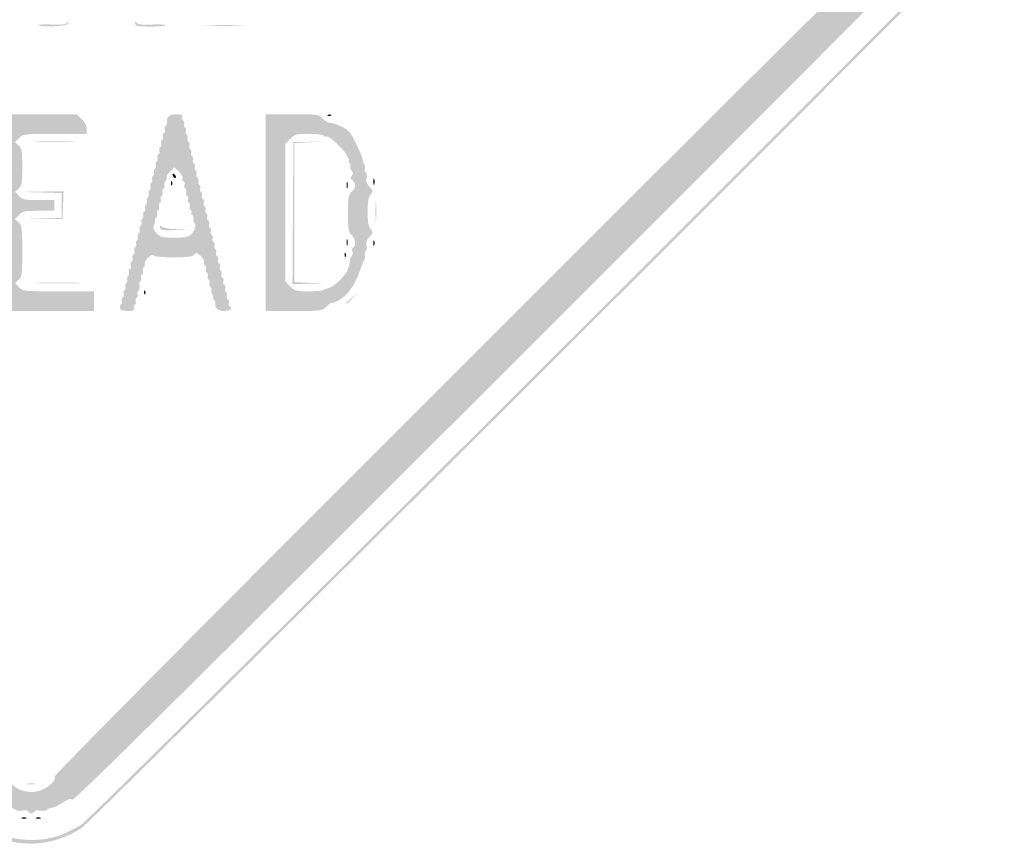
# Model space of a CAD drawing. Header units: inches. Extents: x -26.1 to 25.6, y -25.5 to 25.5.
# Tile 5 of 8: x -0.3 to 25.6, y -25.5 to -3.7. Entities that reach past the tile are written whole.
import ezdxf

# ---------------------------------------------------------------- set-up
doc = ezdxf.new("R2010")
doc.units = ezdxf.units.IN
doc.header["$MEASUREMENT"] = 0

msp = doc.modelspace()

# ---------------------------------------------------------------- hatches: boundary and pattern name
h = msp.add_hatch(color=7)
edge = h.paths.add_edge_path()
edge.add_spline(control_points=[(-0.644, -25.362), (-0.834, -25.31), (-1.112, -25.184), (-1.28, -25.074), (-1.494, -24.934), (-4.857, -21.604), (-13.096, -13.37), (-19.431, -7.041), (-24.715, -1.735), (-24.84, -1.579), (-25.178, -1.157), (-25.348, -0.785), (-25.415, -0.316), (-25.466, 0.035), (-25.463, 0.135), (-25.392, 0.464), (-25.226, 1.239), (-26.136, 0.288), (-13.135, 13.276)], knot_values=[0, 0, 0, 0, 1, 1, 1, 2, 2, 2, 3, 3, 3, 4, 4, 4, 5, 5, 5, 6, 6, 6, 6], degree=3, periodic=0)
edge.add_line((-13.135, 13.276), (-1.296, 25.104))
edge.add_line((-1.296, 25.104), (-0.964, 25.234))
edge.add_spline(control_points=[(-0.964, 25.234), (-0.48, 25.425), (-0.074, 25.482), (0.326, 25.416), (0.675, 25.358), (1.173, 25.164), (1.367, 25.011), (1.432, 24.959), (6.773, 19.634), (13.237, 13.177), (24.952, 1.475), (24.99, 1.437), (25.175, 1.061), (25.632, 0.135), (25.512, -0.754), (24.816, -1.603), (24.365, -2.153), (1.6, -24.862), (1.32, -25.041), (0.713, -25.429), (0.01, -25.544), (-0.644, -25.362)], knot_values=[0, 0, 0, 0, 1, 1, 1, 2, 2, 2, 3, 3, 3, 4, 4, 4, 5, 5, 5, 6, 6, 6, 7, 7, 7, 7], degree=3, periodic=0)
edge = h.paths.add_edge_path(flags=0)
edge.add_spline(control_points=[(0.778, -25.219), (0.933, -25.16), (1.177, -25.038), (1.32, -24.947), (1.6, -24.768), (24.271, -2.153), (24.722, -1.603), (25.418, -0.754), (25.538, 0.135), (25.081, 1.061), (24.895, 1.437), (24.857, 1.476), (13.143, 13.183), (1.534, 24.785), (1.386, 24.93), (1.037, 25.095), (0.364, 25.414), (-0.234, 25.427), (-0.964, 25.14)], knot_values=[0, 0, 0, 0, 1, 1, 1, 2, 2, 2, 3, 3, 3, 4, 4, 4, 5, 5, 5, 6, 6, 6, 6], degree=3, periodic=0)
edge.add_line((-0.964, 25.14), (-1.296, 25.01))
edge.add_line((-1.296, 25.01), (-13.088, 13.229))
edge.add_spline(control_points=[(-13.088, 13.229), (-26.037, 0.293), (-25.132, 1.239), (-25.298, 0.464), (-25.451, -0.246), (-25.266, -0.93), (-24.746, -1.579), (-24.621, -1.735), (-19.358, -7.02), (-13.049, -13.323), (-4.844, -21.522), (-1.494, -24.84), (-1.28, -24.98), (-0.69, -25.364), (0.135, -25.46), (0.778, -25.219)], knot_values=[0, 0, 0, 0, 1, 1, 1, 2, 2, 2, 3, 3, 3, 4, 4, 4, 5, 5, 5, 5], degree=3, periodic=0)
h = msp.add_hatch(color=7)
edge = h.paths.add_edge_path()
edge.add_spline(control_points=[(-0.074, -24.603), (-0.091, -24.574), (-0.164, -24.562), (-0.235, -24.576), (-0.305, -24.591), (-0.383, -24.583), (-0.407, -24.559), (-0.43, -24.535), (-0.495, -24.509), (-0.55, -24.5), (-0.605, -24.492), (-0.734, -24.429), (-0.837, -24.361), (-0.979, -24.267), (-1.038, -24.25), (-1.079, -24.291), (-1.12, -24.332), (-3.971, -21.508), (-12.74, -12.74), (-21.797, -3.683), (-24.333, -1.121), (-24.289, -1.077), (-24.244, -1.033), (-24.258, -0.986), (-24.351, -0.864), (-24.417, -0.778), (-24.458, -0.707), (-24.443, -0.707), (-24.428, -0.707), (-24.442, -0.659), (-24.474, -0.601), (-24.506, -0.543), (-24.535, -0.474), (-24.539, -0.448), (-24.543, -0.422), (-24.55, -0.39), (-24.555, -0.377), (-24.568, -0.343), (-24.57, 0.298), (-24.557, 0.354), (-24.551, 0.379), (-24.543, 0.422), (-24.538, 0.448), (-24.525, 0.534), (-24.28, 0.983), (-24.229, 1.014), (-24.194, 1.036), (-24.196, 1.067), (-24.236, 1.115), (-24.285, 1.174), (-22.46, 3.019), (-12.763, 12.716), (-3.318, 22.162), (-1.22, 24.237), (-1.165, 24.192), (-1.113, 24.148), (-1.082, 24.155), (-1.019, 24.224), (-0.945, 24.306), (-0.772, 24.395), (-0.448, 24.518), (-0.37, 24.547), (-0.169, 24.571), (0, 24.571), (0.169, 24.571), (0.37, 24.547), (0.448, 24.518), (0.754, 24.402), (0.946, 24.307), (0.996, 24.246), (1.038, 24.196), (1.064, 24.194), (1.117, 24.238), (1.173, 24.285), (3.192, 22.288), (12.716, 12.763), (22.241, 3.239), (24.237, 1.22), (24.191, 1.164), (24.147, 1.111), (24.151, 1.084), (24.21, 1.035), (24.282, 0.974), (24.524, 0.544), (24.538, 0.448), (24.543, 0.422), (24.551, 0.379), (24.557, 0.354), (24.57, 0.298), (24.568, -0.343), (24.555, -0.377), (24.55, -0.39), (24.543, -0.422), (24.539, -0.448), (24.535, -0.474), (24.506, -0.543), (24.474, -0.601), (24.442, -0.659), (24.428, -0.707), (24.443, -0.707), (24.458, -0.707), (24.417, -0.778), (24.351, -0.864), (24.258, -0.986), (24.244, -1.033), (24.289, -1.077), (24.333, -1.121), (21.797, -3.683), (12.74, -12.74), (3.971, -21.508), (1.12, -24.332), (1.079, -24.291), (1.038, -24.25), (0.979, -24.267), (0.837, -24.361), (0.734, -24.429), (0.605, -24.492), (0.55, -24.5), (0.495, -24.509), (0.43, -24.535), (0.407, -24.559), (0.383, -24.583), (0.305, -24.591), (0.235, -24.576), (0.164, -24.562), (0.091, -24.574), (0.074, -24.603), (0.056, -24.631), (0.023, -24.654), (0, -24.654), (-0.023, -24.654), (-0.056, -24.631), (-0.074, -24.603)], knot_values=[0, 0, 0, 0, 1, 1, 1, 2, 2, 2, 3, 3, 3, 4, 4, 4, 5, 5, 5, 6, 6, 6, 7, 7, 7, 8, 8, 8, 9, 9, 9, 10, 10, 10, 11, 11, 11, 12, 12, 12, 13, 13, 13, 14, 14, 14, 15, 15, 15, 16, 16, 16, 17, 17, 17, 18, 18, 18, 19, 19, 19, 20, 20, 20, 21, 21, 21, 22, 22, 22, 23, 23, 23, 24, 24, 24, 25, 25, 25, 26, 26, 26, 27, 27, 27, 28, 28, 28, 29, 29, 29, 30, 30, 30, 31, 31, 31, 32, 32, 32, 33, 33, 33, 34, 34, 34, 35, 35, 35, 36, 36, 36, 37, 37, 37, 38, 38, 38, 39, 39, 39, 40, 40, 40, 41, 41, 41, 42, 42, 42, 43, 43, 43, 44, 44, 44, 44], degree=3, periodic=0)
edge = h.paths.add_edge_path(flags=0)
edge.add_spline(control_points=[(0.296, -24.024), (0.496, -23.939), (0.687, -23.734), (0.611, -23.687), (0.575, -23.665), (4.673, -19.533), (12.096, -12.111), (20.323, -3.884), (23.652, -0.583), (23.692, -0.616), (23.762, -0.674), (24.059, -0.35), (24.023, -0.256), (24.01, -0.22), (24.019, -0.179), (24.044, -0.164), (24.097, -0.131), (24.104, 0.11), (24.053, 0.161), (24.019, 0.195), (24.013, 0.216), (24, 0.341), (23.997, 0.373), (21.476, 2.918), (18.399, 5.996), (14.658, 9.737), (12.786, 11.578), (12.752, 11.55), (12.676, 11.487), (0.592, 23.578), (0.661, 23.647), (0.697, 23.683), (0.664, 23.74), (0.543, 23.846), (0.45, 23.928), (0.348, 23.997), (0.317, 24), (0.217, 24.009), (0.167, 24.022), (0.082, 24.061), (0.037, 24.082), (-0.037, 24.082), (-0.082, 24.061), (-0.167, 24.022), (-0.217, 24.009), (-0.317, 24), (-0.348, 23.997), (-0.45, 23.928), (-0.543, 23.846), (-0.664, 23.74), (-0.697, 23.683), (-0.661, 23.647), (-0.592, 23.578), (-12.676, 11.487), (-12.752, 11.55), (-12.786, 11.578), (-14.658, 9.737), (-18.399, 5.996), (-21.476, 2.918), (-23.997, 0.373), (-24, 0.341), (-24.013, 0.216), (-24.019, 0.195), (-24.053, 0.161), (-24.104, 0.11), (-24.097, -0.131), (-24.044, -0.164), (-24.019, -0.179), (-24.009, -0.218), (-24.021, -0.249), (-24.056, -0.341), (-23.76, -0.673), (-23.693, -0.617), (-23.652, -0.583), (-20.436, -3.77), (-12.096, -12.111), (-4.673, -19.533), (-0.575, -23.665), (-0.611, -23.687), (-0.651, -23.712), (-0.636, -23.756), (-0.557, -23.84), (-0.34, -24.076), (0.002, -24.15), (0.296, -24.024)], knot_values=[0, 0, 0, 0, 1, 1, 1, 2, 2, 2, 3, 3, 3, 4, 4, 4, 5, 5, 5, 6, 6, 6, 7, 7, 7, 8, 8, 8, 9, 9, 9, 10, 10, 10, 11, 11, 11, 12, 12, 12, 13, 13, 13, 14, 14, 14, 15, 15, 15, 16, 16, 16, 17, 17, 17, 18, 18, 18, 19, 19, 19, 20, 20, 20, 21, 21, 21, 22, 22, 22, 23, 23, 23, 24, 24, 24, 25, 25, 25, 26, 26, 26, 27, 27, 27, 28, 28, 28, 28], degree=3, periodic=0)
h = msp.add_hatch(color=7)
edge = h.paths.add_edge_path()
edge.add_spline(control_points=[(0.188, -3.879), (0.188, -3.859), (0.35, -3.849), (0.549, -3.858), (0.81, -3.869), (0.921, -3.856), (0.953, -3.811), (0.988, -3.761), (0.993, -3.762), (0.978, -3.818), (0.963, -3.872), (0.868, -3.892), (0.574, -3.903), (0.362, -3.91), (0.189, -3.9), (0.188, -3.879)], knot_values=[0, 0, 0, 0, 1, 1, 1, 2, 2, 2, 3, 3, 3, 4, 4, 4, 5, 5, 5, 5], degree=3, periodic=0)
h = msp.add_hatch(color=7)
edge = h.paths.add_edge_path()
edge.add_spline(control_points=[(2.766, -3.881), (2.748, -3.864), (2.734, -3.827), (2.735, -3.799), (2.735, -3.771), (2.754, -3.776), (2.775, -3.811), (2.805, -3.856), (2.913, -3.869), (3.176, -3.858), (3.374, -3.849), (3.536, -3.858), (3.536, -3.877), (3.536, -3.921), (2.809, -3.925), (2.766, -3.881)], knot_values=[0, 0, 0, 0, 1, 1, 1, 2, 2, 2, 3, 3, 3, 4, 4, 4, 5, 5, 5, 5], degree=3, periodic=0)
h = msp.add_hatch(color=7)
edge = h.paths.add_edge_path()
edge.add_spline(control_points=[(4.655, -3.878), (4.895, -3.869), (5.287, -3.869), (5.527, -3.878), (5.767, -3.886), (5.571, -3.893), (5.091, -3.893), (4.612, -3.893), (4.415, -3.886), (4.655, -3.878)], knot_values=[0, 0, 0, 0, 1, 1, 1, 2, 2, 2, 3, 3, 3, 3], degree=3, periodic=0)
h = msp.add_hatch(color=7)
edge = h.paths.add_edge_path()
edge.add_line((-0.99, -8.815), (-0.99, -6.223))
edge.add_line((-0.99, -6.223), (0.103, -6.223))
edge.add_line((0.103, -6.223), (1.197, -6.223))
edge.add_line((1.197, -6.223), (1.329, -6.349))
edge.add_spline(control_points=[(1.329, -6.349), (1.413, -6.429), (1.461, -6.525), (1.461, -6.608)], knot_values=[0, 0, 0, 0, 1, 1, 1, 1], degree=3, periodic=0)
edge.add_line((1.461, -6.608), (1.461, -6.741))
edge.add_line((1.461, -6.741), (0.621, -6.741))
edge.add_spline(control_points=[(0.621, -6.741), (-0.198, -6.741), (-0.222, -6.744), (-0.322, -6.851)], knot_values=[0, 0, 0, 0, 1, 1, 1, 1], degree=3, periodic=0)
edge.add_line((-0.322, -6.851), (-0.426, -6.961))
edge.add_line((-0.426, -6.961), (-0.331, -7.047))
edge.add_spline(control_points=[(-0.331, -7.047), (-0.247, -7.122), (-0.236, -7.191), (-0.236, -7.613), (-0.236, -8.035), (-0.247, -8.104), (-0.331, -8.18)], knot_values=[0, 0, 0, 0, 1, 1, 1, 2, 2, 2, 2], degree=3, periodic=0)
edge.add_line((-0.331, -8.18), (-0.426, -8.266))
edge.add_line((-0.426, -8.266), (-0.322, -8.375))
edge.add_spline(control_points=[(-0.322, -8.375), (-0.23, -8.474), (-0.178, -8.485), (0.197, -8.485)], knot_values=[0, 0, 0, 0, 1, 1, 1, 1], degree=3, periodic=0)
edge.add_line((0.197, -8.485), (0.613, -8.485))
edge.add_line((0.613, -8.485), (0.613, -8.627))
edge.add_line((0.613, -8.627), (0.613, -8.768))
edge.add_line((0.613, -8.768), (0.197, -8.768))
edge.add_spline(control_points=[(0.197, -8.768), (-0.178, -8.768), (-0.23, -8.779), (-0.322, -8.878)], knot_values=[0, 0, 0, 0, 1, 1, 1, 1], degree=3, periodic=0)
edge.add_line((-0.322, -8.878), (-0.426, -8.988))
edge.add_line((-0.426, -8.988), (-0.331, -9.074))
edge.add_spline(control_points=[(-0.331, -9.074), (-0.244, -9.152), (-0.236, -9.218), (-0.236, -9.829), (-0.236, -10.44), (-0.244, -10.505), (-0.331, -10.584)], knot_values=[0, 0, 0, 0, 1, 1, 1, 2, 2, 2, 2], degree=3, periodic=0)
edge.add_line((-0.331, -10.584), (-0.426, -10.67))
edge.add_line((-0.426, -10.67), (-0.322, -10.78))
edge.add_spline(control_points=[(-0.322, -10.78), (-0.221, -10.887), (-0.203, -10.889), (0.715, -10.889)], knot_values=[0, 0, 0, 0, 1, 1, 1, 1], degree=3, periodic=0)
edge.add_line((0.715, -10.889), (1.65, -10.889))
edge.add_line((1.65, -10.889), (1.65, -11.149))
edge.add_line((1.65, -11.149), (1.65, -11.408))
edge.add_line((1.65, -11.408), (0.33, -11.408))
edge.add_line((0.33, -11.408), (-0.99, -11.408))
edge.add_line((-0.99, -11.408), (-0.99, -8.815))
h = msp.add_hatch(color=7)
edge = h.paths.add_edge_path()
edge.add_spline(control_points=[(2.341, -11.339), (2.326, -11.301), (2.336, -11.256), (2.362, -11.24), (2.389, -11.223), (2.399, -11.181), (2.386, -11.145), (2.372, -11.11), (2.383, -11.068), (2.409, -11.051), (2.436, -11.035), (2.447, -10.992), (2.433, -10.957), (2.419, -10.921), (2.43, -10.879), (2.457, -10.863), (2.483, -10.846), (2.494, -10.804), (2.48, -10.768), (2.467, -10.733), (2.477, -10.69), (2.504, -10.674), (2.53, -10.658), (2.541, -10.615), (2.527, -10.58), (2.514, -10.544), (2.524, -10.502), (2.551, -10.485), (2.577, -10.469), (2.588, -10.427), (2.574, -10.391), (2.561, -10.356), (2.571, -10.313), (2.598, -10.297), (2.625, -10.281), (2.635, -10.238), (2.622, -10.203), (2.608, -10.167), (2.619, -10.125), (2.645, -10.108), (2.672, -10.092), (2.682, -10.05), (2.669, -10.014), (2.655, -9.979), (2.666, -9.936), (2.692, -9.92), (2.719, -9.903), (2.729, -9.861), (2.716, -9.826), (2.702, -9.79), (2.713, -9.748), (2.739, -9.731), (2.766, -9.715), (2.777, -9.672), (2.763, -9.637), (2.749, -9.602), (2.76, -9.559), (2.787, -9.543), (2.813, -9.526), (2.824, -9.484), (2.81, -9.448), (2.797, -9.413), (2.807, -9.371), (2.834, -9.354), (2.86, -9.338), (2.871, -9.295), (2.857, -9.26), (2.844, -9.224), (2.854, -9.182), (2.881, -9.166), (2.907, -9.149), (2.918, -9.107), (2.904, -9.071), (2.891, -9.036), (2.901, -8.993), (2.928, -8.977), (2.955, -8.961), (2.965, -8.918), (2.952, -8.883), (2.938, -8.847), (2.949, -8.805), (2.975, -8.788), (3.002, -8.772), (3.012, -8.73), (2.999, -8.694), (2.985, -8.659), (2.996, -8.616), (3.022, -8.6), (3.049, -8.583), (3.059, -8.541), (3.046, -8.506), (3.032, -8.47), (3.043, -8.428), (3.069, -8.411), (3.096, -8.395), (3.107, -8.352), (3.093, -8.317), (3.079, -8.282), (3.09, -8.239), (3.117, -8.223), (3.143, -8.206), (3.154, -8.164), (3.14, -8.128), (3.127, -8.093), (3.137, -8.051), (3.164, -8.034), (3.19, -8.018), (3.201, -7.975), (3.187, -7.94), (3.174, -7.904), (3.184, -7.862), (3.211, -7.846), (3.237, -7.829), (3.248, -7.787), (3.234, -7.751), (3.221, -7.716), (3.231, -7.673), (3.258, -7.657), (3.285, -7.641), (3.295, -7.598), (3.282, -7.563), (3.268, -7.527), (3.279, -7.485), (3.305, -7.469), (3.332, -7.452), (3.342, -7.41), (3.329, -7.374), (3.315, -7.339), (3.326, -7.296), (3.352, -7.28), (3.379, -7.264), (3.389, -7.221), (3.376, -7.186), (3.362, -7.15), (3.373, -7.108), (3.399, -7.091), (3.426, -7.075), (3.437, -7.033), (3.423, -6.997), (3.409, -6.962), (3.42, -6.919), (3.447, -6.903), (3.473, -6.886), (3.484, -6.844), (3.47, -6.809), (3.456, -6.773), (3.467, -6.731), (3.494, -6.714), (3.52, -6.698), (3.531, -6.655), (3.517, -6.62), (3.504, -6.585), (3.513, -6.543), (3.539, -6.527), (3.564, -6.511), (3.581, -6.473), (3.576, -6.443), (3.554, -6.302), (3.643, -6.223), (3.822, -6.223), (3.959, -6.223), (3.998, -6.239), (3.979, -6.288), (3.965, -6.325), (3.975, -6.368), (4.002, -6.384), (4.028, -6.401), (4.039, -6.443), (4.025, -6.479), (4.012, -6.514), (4.022, -6.556), (4.049, -6.573), (4.075, -6.589), (4.086, -6.632), (4.072, -6.667), (4.059, -6.703), (4.069, -6.745), (4.096, -6.761), (4.123, -6.778), (4.133, -6.82), (4.12, -6.856), (4.106, -6.891), (4.117, -6.934), (4.143, -6.95), (4.17, -6.966), (4.18, -7.009), (4.167, -7.044), (4.153, -7.08), (4.164, -7.122), (4.19, -7.139), (4.217, -7.155), (4.227, -7.197), (4.214, -7.233), (4.2, -7.268), (4.211, -7.311), (4.237, -7.327), (4.264, -7.343), (4.275, -7.386), (4.261, -7.421), (4.247, -7.457), (4.258, -7.499), (4.285, -7.516), (4.311, -7.532), (4.322, -7.574), (4.308, -7.61), (4.294, -7.645), (4.305, -7.688), (4.332, -7.704), (4.358, -7.721), (4.369, -7.763), (4.355, -7.798), (4.342, -7.834), (4.352, -7.876), (4.379, -7.893), (4.405, -7.909), (4.416, -7.952), (4.402, -7.987), (4.389, -8.022), (4.399, -8.065), (4.426, -8.081), (4.452, -8.098), (4.463, -8.14), (4.45, -8.176), (4.436, -8.211), (4.447, -8.253), (4.473, -8.27), (4.5, -8.286), (4.51, -8.329), (4.497, -8.364), (4.483, -8.4), (4.494, -8.442), (4.52, -8.458), (4.547, -8.475), (4.557, -8.517), (4.544, -8.553), (4.53, -8.588), (4.541, -8.631), (4.567, -8.647), (4.594, -8.663), (4.605, -8.706), (4.591, -8.741), (4.577, -8.777), (4.588, -8.819), (4.614, -8.836), (4.641, -8.852), (4.652, -8.894), (4.638, -8.93), (4.624, -8.965), (4.635, -9.008), (4.662, -9.024), (4.688, -9.041), (4.699, -9.083), (4.685, -9.118), (4.672, -9.154), (4.682, -9.196), (4.709, -9.213), (4.735, -9.229), (4.746, -9.272), (4.732, -9.307), (4.719, -9.342), (4.729, -9.385), (4.756, -9.401), (4.782, -9.418), (4.793, -9.46), (4.779, -9.496), (4.766, -9.531), (4.776, -9.573), (4.803, -9.59), (4.83, -9.606), (4.84, -9.649), (4.827, -9.684), (4.813, -9.72), (4.824, -9.762), (4.85, -9.778), (4.877, -9.795), (4.887, -9.837), (4.874, -9.873), (4.86, -9.908), (4.871, -9.951), (4.897, -9.967), (4.924, -9.983), (4.935, -10.026), (4.921, -10.061), (4.907, -10.097), (4.918, -10.139), (4.944, -10.156), (4.971, -10.172), (4.982, -10.214), (4.968, -10.25), (4.954, -10.285), (4.965, -10.328), (4.992, -10.344), (5.018, -10.36), (5.029, -10.403), (5.015, -10.438), (5.002, -10.474), (5.012, -10.516), (5.039, -10.533), (5.065, -10.549), (5.076, -10.591), (5.062, -10.627), (5.049, -10.662), (5.059, -10.705), (5.086, -10.721), (5.112, -10.738), (5.123, -10.78), (5.109, -10.815), (5.096, -10.851), (5.106, -10.893), (5.133, -10.91), (5.16, -10.926), (5.17, -10.969), (5.157, -11.004), (5.143, -11.039), (5.154, -11.082), (5.18, -11.098), (5.207, -11.115), (5.217, -11.157), (5.204, -11.193), (5.19, -11.228), (5.202, -11.271), (5.23, -11.289), (5.319, -11.344), (5.233, -11.408), (5.07, -11.408), (4.922, -11.408), (4.824, -11.317), (4.85, -11.203), (4.855, -11.181), (4.834, -11.133), (4.804, -11.097), (4.774, -11.06), (4.767, -11.031), (4.788, -11.031), (4.81, -11.031), (4.803, -11.007), (4.774, -10.978), (4.745, -10.949), (4.732, -10.898), (4.745, -10.865), (4.757, -10.832), (4.746, -10.791), (4.719, -10.775), (4.693, -10.758), (4.682, -10.716), (4.696, -10.681), (4.709, -10.645), (4.699, -10.603), (4.672, -10.586), (4.646, -10.57), (4.635, -10.527), (4.649, -10.492), (4.662, -10.457), (4.652, -10.414), (4.625, -10.398), (4.598, -10.381), (4.588, -10.339), (4.601, -10.303), (4.615, -10.268), (4.604, -10.226), (4.578, -10.209), (4.551, -10.193), (4.54, -10.152), (4.553, -10.12), (4.565, -10.087), (4.525, -10.013), (4.463, -9.955), (4.364, -9.861), (4.344, -9.857), (4.291, -9.921), (4.244, -9.978), (4.124, -9.994), (3.745, -9.994), (3.449, -9.994), (3.246, -9.974), (3.227, -9.943), (3.185, -9.875), (2.96, -10.088), (2.99, -10.167), (3.003, -10.2), (2.991, -10.24), (2.965, -10.256), (2.938, -10.273), (2.927, -10.315), (2.941, -10.351), (2.955, -10.386), (2.944, -10.428), (2.917, -10.445), (2.891, -10.461), (2.88, -10.504), (2.894, -10.539), (2.907, -10.575), (2.897, -10.617), (2.87, -10.633), (2.844, -10.65), (2.834, -10.696), (2.85, -10.735), (2.865, -10.775), (2.854, -10.835), (2.825, -10.87), (2.797, -10.904), (2.786, -10.953), (2.802, -10.978), (2.817, -11.004), (2.807, -11.039), (2.779, -11.056), (2.751, -11.073), (2.739, -11.117), (2.752, -11.152), (2.766, -11.187), (2.755, -11.23), (2.729, -11.246), (2.702, -11.263), (2.692, -11.306), (2.706, -11.342), (2.725, -11.392), (2.686, -11.408), (2.549, -11.408), (2.433, -11.408), (2.358, -11.383), (2.341, -11.339)], knot_values=[0, 0, 0, 0, 1, 1, 1, 2, 2, 2, 3, 3, 3, 4, 4, 4, 5, 5, 5, 6, 6, 6, 7, 7, 7, 8, 8, 8, 9, 9, 9, 10, 10, 10, 11, 11, 11, 12, 12, 12, 13, 13, 13, 14, 14, 14, 15, 15, 15, 16, 16, 16, 17, 17, 17, 18, 18, 18, 19, 19, 19, 20, 20, 20, 21, 21, 21, 22, 22, 22, 23, 23, 23, 24, 24, 24, 25, 25, 25, 26, 26, 26, 27, 27, 27, 28, 28, 28, 29, 29, 29, 30, 30, 30, 31, 31, 31, 32, 32, 32, 33, 33, 33, 34, 34, 34, 35, 35, 35, 36, 36, 36, 37, 37, 37, 38, 38, 38, 39, 39, 39, 40, 40, 40, 41, 41, 41, 42, 42, 42, 43, 43, 43, 44, 44, 44, 45, 45, 45, 46, 46, 46, 47, 47, 47, 48, 48, 48, 49, 49, 49, 50, 50, 50, 51, 51, 51, 52, 52, 52, 53, 53, 53, 54, 54, 54, 55, 55, 55, 56, 56, 56, 57, 57, 57, 58, 58, 58, 59, 59, 59, 60, 60, 60, 61, 61, 61, 62, 62, 62, 63, 63, 63, 64, 64, 64, 65, 65, 65, 66, 66, 66, 67, 67, 67, 68, 68, 68, 69, 69, 69, 70, 70, 70, 71, 71, 71, 72, 72, 72, 73, 73, 73, 74, 74, 74, 75, 75, 75, 76, 76, 76, 77, 77, 77, 78, 78, 78, 79, 79, 79, 80, 80, 80, 81, 81, 81, 82, 82, 82, 83, 83, 83, 84, 84, 84, 85, 85, 85, 86, 86, 86, 87, 87, 87, 88, 88, 88, 89, 89, 89, 90, 90, 90, 91, 91, 91, 92, 92, 92, 93, 93, 93, 94, 94, 94, 95, 95, 95, 96, 96, 96, 97, 97, 97, 98, 98, 98, 99, 99, 99, 100, 100, 100, 101, 101, 101, 102, 102, 102, 103, 103, 103, 104, 104, 104, 105, 105, 105, 106, 106, 106, 107, 107, 107, 108, 108, 108, 109, 109, 109, 110, 110, 110, 111, 111, 111, 112, 112, 112, 113, 113, 113, 114, 114, 114, 115, 115, 115, 116, 116, 116, 117, 117, 117, 118, 118, 118, 119, 119, 119, 120, 120, 120, 121, 121, 121, 122, 122, 122, 123, 123, 123, 124, 124, 124, 125, 125, 125, 126, 126, 126, 127, 127, 127, 128, 128, 128, 129, 129, 129, 130, 130, 130, 131, 131, 131, 132, 132, 132, 133, 133, 133, 134, 134, 134, 135, 135, 135, 136, 136, 136, 137, 137, 137, 138, 138, 138, 139, 139, 139, 140, 140, 140, 140], degree=3, periodic=0)
edge = h.paths.add_edge_path(flags=0)
edge.add_spline(control_points=[(4.221, -9.379), (4.321, -9.268), (4.356, -9.116), (4.291, -9.075), (4.267, -9.06), (4.258, -9.019), (4.271, -8.984), (4.285, -8.948), (4.273, -8.905), (4.245, -8.887), (4.217, -8.87), (4.205, -8.838), (4.219, -8.815), (4.233, -8.793), (4.224, -8.762), (4.198, -8.746), (4.173, -8.731), (4.164, -8.689), (4.177, -8.654), (4.191, -8.618), (4.18, -8.576), (4.154, -8.559), (4.127, -8.543), (4.116, -8.5), (4.13, -8.465), (4.144, -8.43), (4.133, -8.387), (4.106, -8.371), (4.08, -8.354), (4.069, -8.312), (4.083, -8.276), (4.097, -8.241), (4.086, -8.199), (4.059, -8.182), (4.033, -8.166), (4.022, -8.123), (4.036, -8.088), (4.049, -8.052), (4.039, -8.01), (4.012, -7.994), (3.986, -7.977), (3.974, -7.937), (3.987, -7.904), (3.999, -7.871), (3.956, -7.794), (3.89, -7.732)], knot_values=[0, 0, 0, 0, 1, 1, 1, 2, 2, 2, 3, 3, 3, 4, 4, 4, 5, 5, 5, 6, 6, 6, 7, 7, 7, 8, 8, 8, 9, 9, 9, 10, 10, 10, 11, 11, 11, 12, 12, 12, 13, 13, 13, 14, 14, 14, 15, 15, 15, 15], degree=3, periodic=0)
edge.add_line((3.89, -7.732), (3.771, -7.62))
edge.add_line((3.771, -7.62), (3.655, -7.73))
edge.add_spline(control_points=[(3.655, -7.73), (3.591, -7.79), (3.55, -7.858), (3.565, -7.881), (3.579, -7.905), (3.566, -7.954), (3.536, -7.99), (3.505, -8.027), (3.493, -8.078), (3.509, -8.103), (3.524, -8.128), (3.514, -8.163), (3.486, -8.18), (3.458, -8.198), (3.446, -8.241), (3.46, -8.276), (3.473, -8.312), (3.463, -8.354), (3.436, -8.371), (3.409, -8.387), (3.399, -8.43), (3.412, -8.465), (3.426, -8.5), (3.415, -8.543), (3.389, -8.559), (3.362, -8.576), (3.352, -8.618), (3.365, -8.654), (3.379, -8.689), (3.368, -8.731), (3.342, -8.748), (3.315, -8.764), (3.305, -8.807), (3.318, -8.842), (3.332, -8.878), (3.322, -8.919), (3.297, -8.935), (3.271, -8.951), (3.254, -8.989), (3.259, -9.019), (3.264, -9.05), (3.251, -9.113), (3.231, -9.159), (3.205, -9.219), (3.226, -9.279), (3.302, -9.36), (3.399, -9.463), (3.449, -9.475), (3.772, -9.475), (4.077, -9.475), (4.148, -9.46), (4.221, -9.379)], knot_values=[0, 0, 0, 0, 1, 1, 1, 2, 2, 2, 3, 3, 3, 4, 4, 4, 5, 5, 5, 6, 6, 6, 7, 7, 7, 8, 8, 8, 9, 9, 9, 10, 10, 10, 11, 11, 11, 12, 12, 12, 13, 13, 13, 14, 14, 14, 15, 15, 15, 16, 16, 16, 17, 17, 17, 17], degree=3, periodic=0)
h = msp.add_hatch(color=7)
edge = h.paths.add_edge_path()
edge.add_line((6.175, -8.815), (6.175, -6.223))
edge.add_line((6.175, -6.223), (6.874, -6.223))
edge.add_spline(control_points=[(6.874, -6.223), (7.561, -6.223), (7.575, -6.225), (7.685, -6.342), (7.747, -6.407), (7.83, -6.456), (7.87, -6.449), (7.91, -6.443), (8.044, -6.486), (8.167, -6.546), (8.367, -6.644), (8.411, -6.695), (8.567, -7.017), (8.663, -7.215), (8.736, -7.396), (8.73, -7.418), (8.723, -7.44), (8.74, -7.485), (8.767, -7.518), (8.795, -7.551), (8.804, -7.61), (8.789, -7.65), (8.774, -7.689), (8.784, -7.736), (8.812, -7.753), (8.84, -7.77), (8.85, -7.836), (8.833, -7.902), (8.812, -7.987), (8.833, -8.051), (8.912, -8.134), (9.013, -8.241), (9.014, -8.254), (8.941, -8.335), (8.882, -8.401), (8.862, -8.513), (8.862, -8.792), (8.862, -9.07), (8.882, -9.183), (8.941, -9.248), (9.014, -9.329), (9.013, -9.342), (8.912, -9.45), (8.833, -9.533), (8.812, -9.597), (8.833, -9.682), (8.85, -9.747), (8.84, -9.813), (8.812, -9.831), (8.784, -9.848), (8.774, -9.894), (8.789, -9.934), (8.804, -9.973), (8.798, -10.03), (8.775, -10.059), (8.752, -10.088), (8.707, -10.196), (8.674, -10.3), (8.568, -10.641), (8.376, -10.942), (8.181, -11.076), (8.076, -11.147), (7.968, -11.198), (7.94, -11.188), (7.913, -11.178), (7.84, -11.224), (7.779, -11.289), (7.669, -11.406), (7.658, -11.408), (6.921, -11.408)], knot_values=[0, 0, 0, 0, 1, 1, 1, 2, 2, 2, 3, 3, 3, 4, 4, 4, 5, 5, 5, 6, 6, 6, 7, 7, 7, 8, 8, 8, 9, 9, 9, 10, 10, 10, 11, 11, 11, 12, 12, 12, 13, 13, 13, 14, 14, 14, 15, 15, 15, 16, 16, 16, 17, 17, 17, 18, 18, 18, 19, 19, 19, 20, 20, 20, 21, 21, 21, 22, 22, 22, 23, 23, 23, 23], degree=3, periodic=0)
edge.add_line((6.921, -11.408), (6.175, -11.408))
edge.add_line((6.175, -11.408), (6.175, -8.815))
edge = h.paths.add_edge_path(flags=0)
edge.add_spline(control_points=[(7.701, -10.857), (7.719, -10.839), (7.764, -10.819), (7.801, -10.814), (7.979, -10.788), (8.331, -10.431), (8.368, -10.24), (8.377, -10.195), (8.388, -10.148), (8.393, -10.135), (8.398, -10.122), (8.399, -10.093), (8.395, -10.071), (8.391, -10.049), (8.41, -10.004), (8.437, -9.971), (8.465, -9.938), (8.474, -9.879), (8.459, -9.84), (8.444, -9.8), (8.454, -9.754), (8.482, -9.736), (8.564, -9.686), (8.539, -9.496), (8.438, -9.405), (8.356, -9.33), (8.344, -9.259), (8.344, -8.839), (8.344, -8.418), (8.356, -8.348), (8.438, -8.273), (8.55, -8.172), (8.56, -8.048), (8.461, -7.966), (8.407, -7.921), (8.403, -7.892), (8.443, -7.843), (8.484, -7.794), (8.482, -7.76), (8.437, -7.706), (8.404, -7.667), (8.391, -7.621), (8.407, -7.605), (8.424, -7.588), (8.414, -7.546), (8.385, -7.511), (8.356, -7.477), (8.346, -7.448), (8.363, -7.448), (8.38, -7.448), (8.363, -7.389), (8.325, -7.316), (8.238, -7.148), (7.837, -6.776), (7.78, -6.811), (7.757, -6.825), (7.724, -6.815), (7.708, -6.789), (7.692, -6.763), (7.514, -6.741), (7.313, -6.741), (6.974, -6.741), (6.938, -6.751), (6.821, -6.873)], knot_values=[0, 0, 0, 0, 1, 1, 1, 2, 2, 2, 3, 3, 3, 4, 4, 4, 5, 5, 5, 6, 6, 6, 7, 7, 7, 8, 8, 8, 9, 9, 9, 10, 10, 10, 11, 11, 11, 12, 12, 12, 13, 13, 13, 14, 14, 14, 15, 15, 15, 16, 16, 16, 17, 17, 17, 18, 18, 18, 19, 19, 19, 20, 20, 20, 21, 21, 21, 21], degree=3, periodic=0)
edge.add_line((6.821, -6.873), (6.694, -7.006))
edge.add_line((6.694, -7.006), (6.694, -8.815))
edge.add_line((6.694, -8.815), (6.694, -10.625))
edge.add_line((6.694, -10.625), (6.821, -10.757))
edge.add_spline(control_points=[(6.821, -10.757), (6.938, -10.88), (6.974, -10.889), (7.308, -10.889), (7.506, -10.889), (7.683, -10.875), (7.701, -10.857)], knot_values=[0, 0, 0, 0, 1, 1, 1, 2, 2, 2, 2], degree=3, periodic=0)
h = msp.add_hatch(color=7)
edge = h.paths.add_edge_path()
edge.add_spline(control_points=[(7.816, -6.237), (7.851, -6.224), (7.891, -6.226), (7.907, -6.241), (7.922, -6.257), (7.895, -6.268), (7.845, -6.266), (7.79, -6.264), (7.779, -6.253), (7.816, -6.237)], knot_values=[0, 0, 0, 0, 1, 1, 1, 2, 2, 2, 3, 3, 3, 3], degree=3, periodic=0)
h = msp.add_hatch(color=7)
edge = h.paths.add_edge_path()
edge.add_spline(control_points=[(0.177, -6.942), (0.417, -6.933), (0.809, -6.933), (1.049, -6.942), (1.289, -6.95), (1.092, -6.957), (0.613, -6.957), (0.133, -6.957), (-0.063, -6.95), (0.177, -6.942)], knot_values=[0, 0, 0, 0, 1, 1, 1, 2, 2, 2, 3, 3, 3, 3], degree=3, periodic=0)
for points in [[(6.894, -8.827), (6.906, -6.953), (7.283, -6.95), (7.66, -6.948), (7.295, -6.964), (6.93, -6.981), (6.93, -8.815), (6.93, -10.65), (7.319, -10.666), (7.707, -10.682), (7.294, -10.691), (6.881, -10.701), (6.894, -8.827)], [(0.295, -8.969), (0.801, -8.954), (0.801, -8.627), (0.801, -8.3), (0.271, -8.285), (-0.259, -8.27), (0.297, -8.26), (0.852, -8.25), (0.839, -8.615), (0.825, -8.98), (0.306, -8.983), (-0.212, -8.985), (0.295, -8.969)]]:
    msp.add_hatch(color=7).paths.add_polyline_path(points)
h = msp.add_hatch(color=7)
edge = h.paths.add_edge_path()
edge.add_spline(control_points=[(3.756, -7.888), (3.738, -7.871), (3.724, -7.835), (3.724, -7.808), (3.724, -7.778), (3.746, -7.781), (3.78, -7.815), (3.811, -7.846), (3.825, -7.882), (3.811, -7.895), (3.798, -7.909), (3.773, -7.905), (3.756, -7.888)], knot_values=[0, 0, 0, 0, 1, 1, 1, 2, 2, 2, 3, 3, 3, 4, 4, 4, 4], degree=3, periodic=0)
h = msp.add_hatch(color=7)
edge = h.paths.add_edge_path()
edge.add_spline(control_points=[(3.681, -8.034), (3.683, -7.979), (3.694, -7.967), (3.709, -8.005), (3.723, -8.039), (3.721, -8.08), (3.705, -8.095), (3.69, -8.111), (3.679, -8.083), (3.681, -8.034)], knot_values=[0, 0, 0, 0, 1, 1, 1, 2, 2, 2, 3, 3, 3, 3], degree=3, periodic=0)
h = msp.add_hatch(color=7)
edge = h.paths.add_edge_path()
edge.add_spline(control_points=[(8.306, -8.085), (8.307, -8.007), (8.317, -7.981), (8.329, -8.027), (8.341, -8.072), (8.341, -8.136), (8.328, -8.168), (8.315, -8.2), (8.305, -8.162), (8.306, -8.085)], knot_values=[0, 0, 0, 0, 1, 1, 1, 2, 2, 2, 3, 3, 3, 3], degree=3, periodic=0)
h = msp.add_hatch(color=7)
edge = h.paths.add_edge_path()
edge.add_spline(control_points=[(9.013, -7.99), (9.014, -7.913), (9.025, -7.886), (9.036, -7.932), (9.048, -7.978), (9.048, -8.042), (9.035, -8.074), (9.022, -8.106), (9.012, -8.068), (9.013, -7.99)], knot_values=[0, 0, 0, 0, 1, 1, 1, 2, 2, 2, 3, 3, 3, 3], degree=3, periodic=0)
h = msp.add_hatch(color=7)
edge = h.paths.add_edge_path()
edge.add_spline(control_points=[(9.068, -8.792), (9.068, -8.558), (9.076, -8.457), (9.085, -8.566), (9.095, -8.676), (9.095, -8.867), (9.086, -8.991), (9.076, -9.115), (9.068, -9.025), (9.068, -8.792)], knot_values=[0, 0, 0, 0, 1, 1, 1, 2, 2, 2, 3, 3, 3, 3], degree=3, periodic=0)
h = msp.add_hatch(color=7)
edge = h.paths.add_edge_path()
edge.add_spline(control_points=[(3.395, -9.204), (3.395, -9.148), (3.407, -9.14), (3.432, -9.178), (3.453, -9.211), (3.614, -9.242), (3.82, -9.251)], knot_values=[0, 0, 0, 0, 1, 1, 1, 2, 2, 2, 2], degree=3, periodic=0)
edge.add_line((3.82, -9.251), (4.172, -9.268))
edge.add_line((4.172, -9.268), (3.783, -9.277))
edge.add_spline(control_points=[(3.783, -9.277), (3.44, -9.286), (3.394, -9.277), (3.395, -9.204)], knot_values=[0, 0, 0, 0, 1, 1, 1, 1], degree=3, periodic=0)
h = msp.add_hatch(color=7)
edge = h.paths.add_edge_path()
edge.add_spline(control_points=[(8.306, -9.593), (8.307, -9.515), (8.317, -9.489), (8.329, -9.535), (8.341, -9.581), (8.341, -9.645), (8.328, -9.676), (8.315, -9.708), (8.305, -9.671), (8.306, -9.593)], knot_values=[0, 0, 0, 0, 1, 1, 1, 2, 2, 2, 3, 3, 3, 3], degree=3, periodic=0)
h = msp.add_hatch(color=7)
edge = h.paths.add_edge_path()
edge.add_spline(control_points=[(9.011, -9.617), (9.011, -9.552), (9.022, -9.525), (9.035, -9.558), (9.048, -9.59), (9.048, -9.643), (9.035, -9.676), (9.022, -9.708), (9.011, -9.681), (9.011, -9.617)], knot_values=[0, 0, 0, 0, 1, 1, 1, 2, 2, 2, 3, 3, 3, 3], degree=3, periodic=0)
h = msp.add_hatch(color=7)
edge = h.paths.add_edge_path()
edge.add_spline(control_points=[(8.253, -9.919), (8.256, -9.864), (8.267, -9.853), (8.282, -9.891), (8.295, -9.925), (8.294, -9.965), (8.278, -9.981), (8.262, -9.997), (8.251, -9.969), (8.253, -9.919)], knot_values=[0, 0, 0, 0, 1, 1, 1, 2, 2, 2, 3, 3, 3, 3], degree=3, periodic=0)
h = msp.add_hatch(color=7)
edge = h.paths.add_edge_path()
edge.add_spline(control_points=[(0.224, -10.666), (0.49, -10.657), (0.925, -10.657), (1.19, -10.666), (1.456, -10.674), (1.239, -10.681), (0.707, -10.681), (0.176, -10.681), (-0.042, -10.674), (0.224, -10.666)], knot_values=[0, 0, 0, 0, 1, 1, 1, 2, 2, 2, 3, 3, 3, 3], degree=3, periodic=0)
h = msp.add_hatch(color=7)
edge = h.paths.add_edge_path()
edge.add_spline(control_points=[(2.974, -10.909), (2.976, -10.854), (2.987, -10.843), (3.002, -10.881), (3.016, -10.915), (3.014, -10.955), (2.998, -10.971), (2.983, -10.987), (2.972, -10.959), (2.974, -10.909)], knot_values=[0, 0, 0, 0, 1, 1, 1, 2, 2, 2, 3, 3, 3, 3], degree=3, periodic=0)
h = msp.add_hatch(color=7)
edge = h.paths.add_edge_path()
edge.add_spline(control_points=[(8.297, -11.205), (8.297, -11.197), (8.366, -11.128), (8.45, -11.051)], knot_values=[0, 0, 0, 0, 1, 1, 1, 1], degree=3, periodic=0)
edge.add_line((8.45, -11.051), (8.603, -10.913))
edge.add_line((8.603, -10.913), (8.465, -11.066))
edge.add_spline(control_points=[(8.465, -11.066), (8.336, -11.209), (8.297, -11.241), (8.297, -11.205)], knot_values=[0, 0, 0, 0, 1, 1, 1, 1], degree=3, periodic=0)
h = msp.add_hatch(color=7)
edge = h.paths.add_edge_path()
edge.add_spline(control_points=[(-0.106, -23.867), (-0.048, -23.856), (0.048, -23.856), (0.106, -23.867), (0.164, -23.878), (0.117, -23.887), (0, -23.887), (-0.117, -23.887), (-0.164, -23.878), (-0.106, -23.867)], knot_values=[0, 0, 0, 0, 1, 1, 1, 2, 2, 2, 3, 3, 3, 3], degree=3, periodic=0)
h = msp.add_hatch(color=7)
edge = h.paths.add_edge_path()
edge.add_spline(control_points=[(-0.247, -24.765), (-0.215, -24.752), (-0.162, -24.752), (-0.13, -24.765), (-0.097, -24.778), (-0.124, -24.788), (-0.189, -24.788), (-0.253, -24.788), (-0.28, -24.778), (-0.247, -24.765)], knot_values=[0, 0, 0, 0, 1, 1, 1, 2, 2, 2, 3, 3, 3, 3], degree=3, periodic=0)
h = msp.add_hatch(color=7)
edge = h.paths.add_edge_path()
edge.add_spline(control_points=[(0.13, -24.765), (0.162, -24.752), (0.215, -24.752), (0.247, -24.765), (0.28, -24.778), (0.253, -24.788), (0.189, -24.788), (0.124, -24.788), (0.097, -24.778), (0.13, -24.765)], knot_values=[0, 0, 0, 0, 1, 1, 1, 2, 2, 2, 3, 3, 3, 3], degree=3, periodic=0)

doc.saveas('drawing.dxf')
